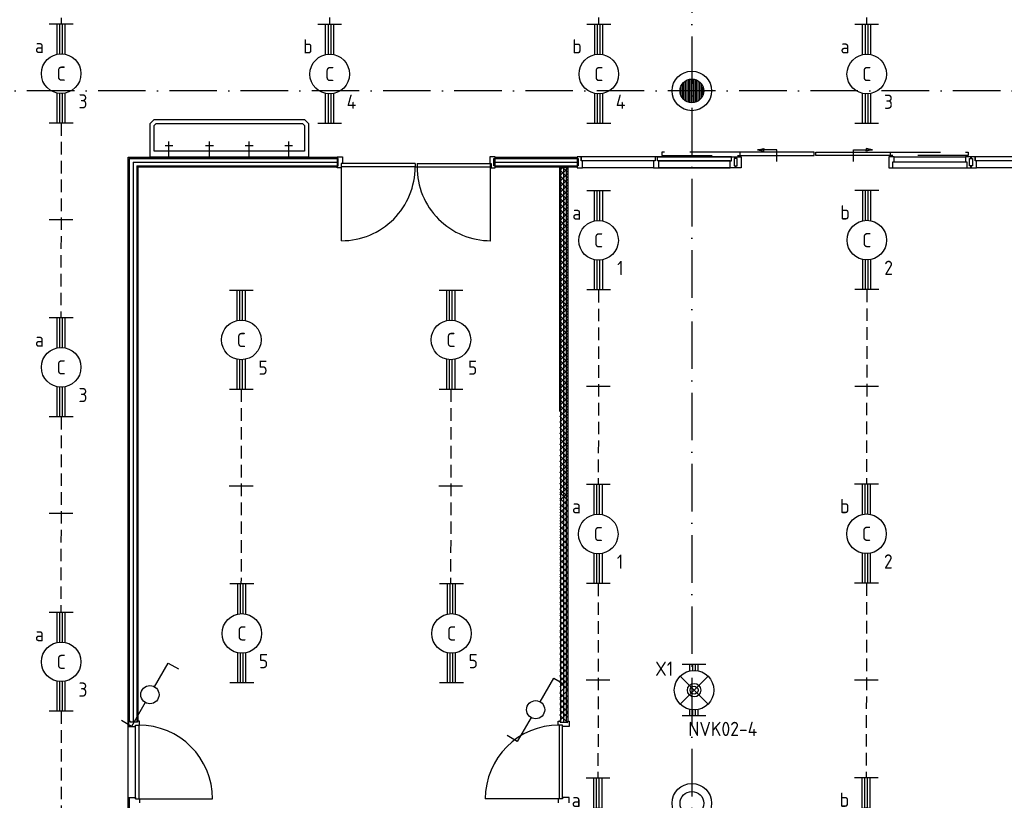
# Model space of a CAD drawing. Header units: millimetres. Extents: x 90707 to 259985, y -1262 to 84291.
# Tile 48 of 85: x 148551 to 160994, y 57846 to 67708. Entities that reach past the tile are written whole.
import ezdxf
from ezdxf.enums import TextEntityAlignment as Align

# ---------------------------------------------------------------- set-up
doc = ezdxf.new("R2010")
doc.units = ezdxf.units.MM
doc.header["$LTSCALE"] = 100
doc.linetypes.add('DASHDOT', pattern=[9, 6, -1.5, 0, -1.5])
doc.linetypes.add('HIDDEN', pattern=[9.525, 6.35, -3.175])
doc.layers.get('0').update_dxf_attribs({"linetype": 'CONTINUOUS'})
for name, color, linetype in [('AL$1----_ALGEMEEN', 7, 'CONTINUOUS'), ('AL$1----_MAATVOERING', 7, 'CONTINUOUS'), ('AL$7----_STRAMIEN', 1, 'DASHDOT'), ('AL$8----_HULPKOLOM', 2, 'CONTINUOUS'), ('AL22----_BINNENWAND', 7, 'CONTINUOUS'), ('AL28----_KONSTRUKTIE', 3, 'CONTINUOUS'), ('AL31----_BUITENKOZ', 7, 'CONTINUOUS'), ('AL32----_BINNENKOZ', 7, 'CONTINUOUS'), ('AL32----_DRAAIRICHTING', 1, 'CONTINUOUS'), ('AL74----_INRSANITAIR', 7, 'CONTINUOUS'), ('ALL-----_REFLIJNEN', 8, 'CONTINUOUS'), ('ALXAA---_GEWBETON', 12, 'CONTINUOUS'), ('EB63101-_ATTRIB', 2, 'CONTINUOUS'), ('EB63501-_ATTRIB', 2, 'CONTINUOUS'), ('EL63101-_LICHT-ARM', 3, 'CONTINUOUS'), ('EL63102-_LICHT-SCH', 3, 'CONTINUOUS'), ('EL63501-_NOODVRL-ARM', 3, 'CONTINUOUS'), ('EL6441--_DATACOM', 3, 'CONTINUOUS'), ('LIJN035', 50, 'CONTINUOUS'), ('VOLGNUMMER', 7, 'CONTINUOUS')]:
    doc.layers.add(name, color=color, linetype=linetype)
doc.styles.add('1_8', font='ISO', dxfattribs={"height": 1.8})
doc.styles.add('NORATT', font='isocp.shx')
doc.styles.get("Standard").update_dxf_attribs({"font": 'iso.shx'})

# ---------------------------------------------------------------- blocks, each defined once
blk = doc.blocks.new('ES3SW')
for points in [[(0.58, 1), (2.31, 4), (3.61, 3.25)], [(-0.58, -1), (-2.31, -4), (-3.61, -3.25)]]:
    blk.add_lwpolyline(points)
blk.add_circle((0, 0), 1.15)
at = {"style": '1_8'}
for tag, flags, p in [('SCHAK', 8, (3, 5.5)), ('KAST', 9, (-3, 0.5)), ('M_CODE', 9, (0, 0)), ('DOEL', 9, (-3, -2)), ('GROEP', 9, (-3, -4.5))]:
    blk.add_attdef(tag, text='', height=1.8, dxfattribs=dict(at, flags=flags)).set_placement(p, align=Align.MIDDLE_CENTER)
blk = doc.blocks.new('EJ3T01')
at = {"color": 0}
for p, q in [((-3.25, -1.5), (-3.25, 1.5)), ((-1.77, 1.77), (1.77, -1.77)), ((1.77, 1.77), (-1.77, -1.77)), ((3.25, -1.5), (3.25, 1.5)), ((-3.25, 0.52), (-2.44, 0.52)), ((-3.25, 0.17), (-2.49, 0.17)), ((2.44, 0.52), (3.25, 0.52)), ((2.49, 0.17), (3.25, 0.17)), ((-3.25, -0.17), (-2.49, -0.17)), ((-3.25, -0.52), (-2.44, -0.52)), ((2.44, -0.52), (3.25, -0.52)), ((2.49, -0.17), (3.25, -0.17))]:
    blk.add_line(p, q, dxfattribs=at)
at = {"color": 6}
blk.add_lwpolyline([(1.77, -1.77), (1.75, -1.75)], dxfattribs=at)
at = {"color": 0}
for radius in [2.5, 0.85, 0.5]:
    blk.add_circle((0, 0), radius, dxfattribs=at)
at = {"color": 6, "style": '1_8'}
for tag, flags, p in [('A_CODE', 8, (-3.5, 2.75)), ('SCHAK', 8, (3.5, 2.75)), ('GROEP', 8, (-3.5, -2.75)), ('KAST', 9, (3.5, -2.75))]:
    blk.add_attdef(tag, text='', height=1.8, dxfattribs=dict(at, flags=flags)).set_placement(p, align=Align.MIDDLE)
blk = doc.blocks.new('EJ3T20')
at = {"color": 0}
for p, q in [((-6.25, -1.5), (-6.25, 1.5)), ((-6.25, -1.5), (-6.25, 1.5)), ((6.25, -1.5), (6.25, 1.5)), ((6.25, -1.5), (6.25, 1.5)), ((-6.25, 0.52), (-2.44, 0.52)), ((-6.25, 0.52), (-2.44, 0.52)), ((-6.25, 0.17), (-2.49, 0.17)), ((-6.25, 0.17), (-2.49, 0.17)), ((2.44, 0.52), (6.25, 0.52)), ((2.44, 0.52), (6.25, 0.52)), ((2.49, 0.17), (6.25, 0.17)), ((2.49, 0.17), (6.25, 0.17)), ((-6.25, -0.17), (-2.49, -0.17)), ((-6.25, -0.17), (-2.49, -0.17)), ((-6.25, -0.52), (-2.44, -0.52)), ((-6.25, -0.52), (-2.44, -0.52)), ((2.44, -0.52), (6.25, -0.52)), ((2.44, -0.52), (6.25, -0.52)), ((2.49, -0.17), (6.25, -0.17)), ((2.49, -0.17), (6.25, -0.17))]:
    blk.add_line(p, q, dxfattribs=at)
blk.add_circle((0, 0), 2.5, dxfattribs=at)
blk.add_circle((0, 0), 2.5, dxfattribs=at)
at = {"style": 'NORATT', "flags": 9}
blk.add_attdef('GELIJK', text='', height=1.8, dxfattribs=at).set_placement((3.5, 5), align=Align.MIDDLE_CENTER)
at = {"color": 6}
for tag, style, flags, p in [('SCHAK', 'NORATT', 8, (3.5, 2.75)), ('SCHAK', '1_8', 8, (3.5, 2.75)), ('A_CODE', 'NORATT', 8, (0, 0)), ('A_CODE', '1_8', 8, (0, 0)), ('GROEP', 'NORATT', 8, (-3.5, -2.75)), ('GROEP', '1_8', 8, (-3.5, -2.75)), ('KAST', 'NORATT', 9, (3.5, -2.75)), ('KAST', '1_8', 9, (3.5, -2.75))]:
    blk.add_attdef(tag, text='', height=1.8, dxfattribs=dict(at, style=style, flags=flags)).set_placement(p, align=Align.MIDDLE)
blk = doc.blocks.new('A$Cca306792')
at = {"layer": 'AL$1----_ALGEMEEN', "color": 8}
for p, q in [((64259, 67066), (64301, 67107)), ((64259, 66995), (64359, 67095)), ((64259, 67071), (64359, 66971)), ((64294, 67107), (64359, 67042)), ((64259, 66925), (64359, 67025)), ((64259, 67000), (64359, 66900)), ((64259, 66854), (64359, 66954)), ((64259, 66930), (64359, 66830)), ((64259, 66783), (64359, 66883)), ((64259, 66859), (64359, 66759)), ((64259, 66712), (64359, 66812)), ((64259, 66788), (64359, 66688)), ((64259, 66642), (64359, 66742)), ((64259, 66717), (64359, 66617)), ((64259, 66571), (64359, 66671)), ((64259, 66647), (64359, 66547)), ((64259, 66500), (64359, 66600)), ((64259, 66576), (64359, 66476)), ((64259, 66430), (64359, 66530)), ((64259, 66505), (64359, 66405)), ((64259, 66359), (64359, 66459)), ((64259, 66435), (64359, 66335)), ((64259, 66288), (64359, 66388)), ((64259, 66364), (64359, 66264)), ((64259, 66217), (64359, 66317)), ((64259, 66293), (64359, 66193)), ((64259, 66147), (64359, 66247)), ((64259, 66222), (64359, 66122)), ((64259, 66076), (64359, 66176)), ((64259, 66152), (64359, 66052)), ((64259, 66005), (64359, 66105)), ((64259, 66081), (64359, 65981)), ((64259, 65935), (64359, 66035)), ((64259, 66010), (64359, 65910)), ((64259, 65864), (64359, 65964)), ((64259, 65940), (64359, 65840)), ((64259, 65793), (64359, 65893)), ((64259, 65869), (64359, 65769)), ((64259, 65722), (64359, 65822)), ((64259, 65798), (64359, 65698)), ((64259, 65652), (64359, 65752)), ((64259, 65727), (64359, 65627)), ((64259, 65581), (64359, 65681)), ((64259, 65657), (64359, 65557)), ((64259, 65510), (64359, 65610)), ((64259, 65586), (64359, 65486)), ((64259, 65440), (64359, 65540)), ((64259, 65515), (64359, 65415)), ((64259, 65369), (64359, 65469)), ((64259, 65445), (64359, 65345)), ((64259, 65298), (64359, 65398)), ((64259, 65374), (64359, 65274)), ((64259, 65227), (64359, 65327)), ((64259, 65303), (64359, 65203)), ((64259, 65157), (64359, 65257)), ((64259, 65232), (64359, 65132)), ((64259, 65086), (64359, 65186)), ((64259, 65162), (64359, 65062)), ((64259, 65015), (64359, 65115)), ((64259, 65091), (64359, 64991)), ((64259, 64945), (64359, 65045)), ((64259, 65020), (64359, 64920)), ((64259, 64874), (64359, 64974)), ((64259, 64950), (64359, 64850)), ((64259, 64803), (64359, 64903)), ((64259, 64879), (64359, 64779)), ((64259, 64733), (64359, 64833)), ((64259, 64808), (64359, 64708)), ((64259, 64662), (64359, 64762)), ((64259, 64738), (64359, 64638)), ((64259, 64591), (64359, 64691)), ((64259, 64667), (64359, 64567)), ((64259, 64520), (64359, 64620)), ((64259, 64596), (64359, 64496)), ((64259, 64450), (64359, 64550)), ((64259, 64525), (64359, 64425)), ((64259, 64379), (64359, 64479)), ((64259, 64455), (64359, 64355)), ((64259, 64308), (64359, 64408)), ((64259, 64384), (64359, 64284)), ((64259, 64238), (64359, 64338)), ((64259, 64313), (64359, 64213)), ((64259, 64167), (64359, 64267)), ((64259, 64243), (64359, 64143)), ((64259, 64096), (64359, 64196)), ((64259, 64172), (64359, 64072)), ((64259, 64172), (64359, 64072)), ((64259, 64025), (64359, 64125)), ((64259, 64025), (64359, 64125)), ((64259, 64101), (64341, 64019)), ((64259, 64101), (64359, 64001)), ((64259, 63955), (64359, 64055)), ((64259, 64030), (64359, 63930)), ((64259, 63884), (64359, 63984)), ((64259, 63960), (64359, 63860)), ((64259, 63813), (64359, 63913)), ((64259, 63889), (64359, 63789)), ((64259, 63743), (64359, 63843)), ((64259, 63818), (64359, 63718)), ((64259, 63672), (64359, 63772)), ((64259, 63748), (64359, 63648)), ((64259, 63601), (64359, 63701)), ((64259, 63677), (64359, 63577)), ((64259, 63530), (64359, 63630)), ((64259, 63606), (64359, 63506)), ((64259, 63460), (64359, 63560)), ((64259, 63535), (64359, 63435)), ((64259, 63389), (64359, 63489)), ((64259, 63465), (64359, 63365)), ((64259, 63318), (64359, 63418)), ((64259, 63394), (64359, 63294)), ((64259, 63248), (64359, 63348)), ((64259, 63323), (64359, 63223)), ((64259, 63177), (64359, 63277)), ((64259, 63253), (64359, 63153)), ((64259, 63106), (64359, 63206)), ((64259, 63182), (64359, 63082)), ((64259, 63035), (64359, 63135)), ((64259, 63111), (64341, 63029)), ((64259, 63111), (64359, 63011)), ((64259, 62965), (64359, 63065)), ((64259, 63040), (64359, 62940)), ((64259, 62894), (64359, 62994))]:
    blk.add_line(p, q, dxfattribs=at)
at = {"layer": 'AL$1----_MAATVOERING', "color": 8}
blk.add_line((58803, 51070), (58803, 65105), dxfattribs=at)
at = {"layer": 'AL$7----_STRAMIEN', "color": 1}
for points in [[(65928, 78659), (65928, 39870)], [(86028, 68070), (47456, 68070)]]:
    blk.add_lwpolyline(points, dxfattribs=at)
at = {"layer": 'AL$8----_HULPKOLOM', "color": 8}
for centre in [(65928, 68070), (65928, 59070)]:
    blk.add_circle(centre, 250, dxfattribs=at)
at = {"layer": 'AL22----_BINNENWAND', "color": 8}
for p, q in [((58803, 59805), (58803, 67232)), ((58803, 67232), (58928, 67232)), ((58803, 67232), (61444, 67232)), ((61444, 67232), (61444, 67107)), ((63441, 67232), (64470, 67232)), ((63441, 67107), (63441, 67232)), ((64477, 67232), (64477, 67107)), ((58928, 67107), (58928, 60116)), ((61444, 67107), (58928, 67107)), ((64476, 67107), (63441, 67107)), ((64259, 64019), (64259, 67107)), ((64259, 67107), (64359, 67107)), ((64359, 67107), (64359, 64019)), ((64359, 67101), (64359, 60098)), ((64259, 62996), (64359, 62897)), ((64259, 62926), (64359, 62826)), ((64259, 62809), (64359, 62909)), ((64259, 62855), (64359, 62756)), ((64259, 62738), (64359, 62838)), ((64259, 62785), (64359, 62686)), ((64259, 62667), (64359, 62767)), ((64259, 62714), (64359, 62615)), ((64259, 62596), (64359, 62696)), ((64259, 62644), (64359, 62545)), ((64259, 62524), (64359, 62625)), ((64259, 62573), (64359, 62474)), ((64259, 62453), (64359, 62554)), ((64259, 62503), (64359, 62404)), ((64259, 62382), (64359, 62483)), ((64259, 62433), (64359, 62334)), ((64259, 62311), (64359, 62412)), ((64259, 62362), (64359, 62263)), ((64259, 62240), (64359, 62341)), ((64259, 62292), (64359, 62193)), ((64259, 62169), (64359, 62270)), ((64259, 62221), (64359, 62122)), ((64259, 62098), (64359, 62199)), ((64259, 62151), (64359, 62052)), ((64259, 62027), (64359, 62128)), ((64259, 62081), (64359, 61982)), ((64259, 61956), (64359, 62057)), ((64259, 62010), (64359, 61911)), ((64259, 61885), (64359, 61986)), ((64259, 61940), (64359, 61841)), ((64259, 61814), (64359, 61915)), ((64259, 61869), (64359, 61770)), ((64259, 61743), (64359, 61844)), ((64259, 61799), (64359, 61700)), ((64259, 61672), (64359, 61773)), ((64259, 61729), (64359, 61630)), ((64259, 61601), (64359, 61702)), ((64259, 61658), (64359, 61559)), ((64259, 61530), (64359, 61631)), ((64259, 61588), (64359, 61489)), ((64259, 61459), (64359, 61560)), ((64259, 61517), (64359, 61418)), ((64259, 61388), (64359, 61489)), ((64259, 61447), (64359, 61348)), ((64259, 61317), (64359, 61418)), ((64259, 61377), (64359, 61277)), ((64259, 61246), (64359, 61347)), ((64259, 61306), (64359, 61207)), ((64259, 61175), (64359, 61276)), ((64259, 61236), (64359, 61137)), ((64259, 61104), (64359, 61205)), ((64259, 61165), (64359, 61066)), ((64259, 61033), (64359, 61134)), ((64259, 61095), (64359, 60996)), ((64259, 60962), (64359, 61063)), ((64259, 61025), (64359, 60925)), ((64259, 60889), (64359, 60990)), ((64259, 60954), (64359, 60855)), ((64259, 60824), (64359, 60925)), ((64259, 60884), (64359, 60785)), ((64259, 60753), (64359, 60854)), ((64259, 60813), (64359, 60714)), ((64259, 60682), (64359, 60783)), ((64259, 60743), (64359, 60644)), ((64259, 60611), (64359, 60711)), ((64259, 60673), (64359, 60573)), ((64259, 60540), (64359, 60640)), ((64259, 60602), (64359, 60503)), ((64259, 60471), (64359, 60572)), ((64259, 60400), (64359, 60501)), ((64259, 60461), (64359, 60362)), ((64259, 60329), (64359, 60430)), ((64259, 60391), (64359, 60292)), ((64259, 60258), (64359, 60359)), ((64259, 60320), (64359, 60221)), ((64259, 60189), (64359, 60289)), ((64259, 60252), (64359, 60153)), ((64259, 60117), (64359, 60218)), ((64259, 60185), (64359, 60086))]:
    blk.add_line(p, q, dxfattribs=at)
at = {"layer": 'AL22----_BINNENWAND', "color": 8, "linetype": 'Continuous'}
for p, q in [((58818, 67217), (58818, 60105)), ((58818, 67217), (61444, 67217)), ((63441, 67217), (64470, 67217)), ((58913, 67122), (58913, 60095)), ((58913, 67122), (61444, 67122)), ((63441, 67122), (64473, 67122)), ((64274, 60101), (64274, 67101)), ((64344, 60098), (64344, 67101)), ((58818, 59129), (58818, 58970))]:
    blk.add_line(p, q, dxfattribs=at)
at = {"layer": 'AL28----_KONSTRUKTIE', "color": 8}
for centre in [(65928, 68070), (65928, 59070)]:
    blk.add_circle(centre, 150, dxfattribs=at)
at = {"layer": 'AL31----_BUITENKOZ', "color": 8}
for points in [[(66757, 67326), (66839, 67342), (66839, 67326)], [(66757, 67326), (66839, 67310), (66839, 67326)], [(67000, 67179), (67000, 67326), (66757, 67326)], [(67969, 67179), (67969, 67326), (68212, 67326)], [(68212, 67326), (68130, 67342), (68130, 67326)], [(68212, 67326), (68130, 67310), (68130, 67326)]]:
    blk.add_lwpolyline(points, dxfattribs=at)
at = {"layer": 'AL31----_BUITENKOZ', "color": 8, "linetype": 'HIDDEN'}
for points in [[(66536, 67294), (65550, 67294), (65550, 67253), (66536, 67253)], [(68433, 67294), (69418, 67294), (69418, 67253), (68433, 67253)]]:
    blk.add_lwpolyline(points, dxfattribs=at)
at = {"layer": 'AL31----_BUITENKOZ', "color": 8, "linetype": 'Continuous'}
for points in [[(67474, 67253), (67474, 67294), (66536, 67294), (66536, 67253)], [(67494, 67253), (67494, 67294), (68433, 67294), (68433, 67253)]]:
    blk.add_lwpolyline(points, close=True, dxfattribs=at)
at = {"layer": 'AL32----_BINNENKOZ', "color": 8}
for p, q in [((61444, 67217), (61444, 67239)), ((61444, 67239), (61511, 67239)), ((61460, 67217), (61444, 67217)), ((61460, 67125), (61460, 67217)), ((61511, 67239), (61511, 67151)), ((63441, 67239), (63374, 67239)), ((63374, 67239), (63374, 67151)), ((63425, 67125), (63425, 67217)), ((63425, 67217), (63441, 67217)), ((63441, 67217), (63441, 67239)), ((64477, 67239), (64477, 67214)), ((64527, 67239), (64477, 67239)), ((64477, 67214), (64493, 67214)), ((64493, 67214), (64493, 67122)), ((64527, 67239), (64527, 67188)), ((64527, 67188), (64527, 67239)), ((65462, 67239), (64527, 67239)), ((65462, 67239), (65462, 67188)), ((65495, 67239), (65462, 67239)), ((65495, 67239), (66429, 67239)), ((66429, 67239), (65495, 67239)), ((65495, 67188), (65495, 67239)), ((66429, 67188), (66429, 67239)), ((66429, 67239), (66479, 67239)), ((66479, 67214), (66463, 67214)), ((66463, 67214), (66463, 67122)), ((66479, 67239), (66479, 67214)), ((69457, 67239), (69457, 67214)), ((69507, 67239), (69457, 67239)), ((69457, 67214), (69473, 67214)), ((69473, 67214), (69473, 67122)), ((69507, 67239), (69507, 67188)), ((70441, 67239), (69507, 67239)), ((69507, 67188), (69507, 67239)), ((61444, 67100), (61444, 67125)), ((61444, 67125), (61460, 67125)), ((61494, 67100), (61444, 67100)), ((61511, 67151), (61494, 67151)), ((61494, 67151), (61494, 67100)), ((62430, 67151), (61500, 67151)), ((61500, 67111), (61500, 67151)), ((62430, 67111), (61500, 67111)), ((62430, 67151), (62430, 67111)), ((62430, 67111), (62455, 67111)), ((62455, 67151), (62455, 67111)), ((62455, 67151), (63385, 67151)), ((62455, 67111), (63385, 67111)), ((63374, 67151), (63391, 67151)), ((63385, 67111), (63385, 67151)), ((63391, 67151), (63391, 67100)), ((63391, 67100), (63441, 67100)), ((63441, 67125), (63425, 67125)), ((63441, 67100), (63441, 67125)), ((64493, 67122), (64477, 67122)), ((64477, 67122), (64477, 67100)), ((64477, 67100), (64544, 67100)), ((64544, 67188), (64527, 67188)), ((64544, 67100), (64544, 67188)), ((65445, 67188), (64544, 67188)), ((65445, 67100), (64544, 67100)), ((65462, 67188), (65445, 67188)), ((65445, 67188), (65445, 67100)), ((65445, 67100), (65512, 67100)), ((65512, 67188), (65495, 67188)), ((65512, 67188), (66412, 67188)), ((66412, 67188), (65512, 67188)), ((65512, 67100), (65512, 67188)), ((65512, 67100), (66412, 67100)), ((66412, 67100), (65512, 67100)), ((65512, 67100), (66412, 67100)), ((66412, 67100), (65512, 67100)), ((66412, 67100), (66412, 67188)), ((66412, 67188), (66429, 67188)), ((66479, 67100), (66412, 67100)), ((66463, 67122), (66479, 67122)), ((66479, 67122), (66479, 67100)), ((69473, 67122), (69457, 67122)), ((69457, 67122), (69457, 67100)), ((69457, 67100), (69524, 67100)), ((69524, 67188), (69507, 67188)), ((70424, 67188), (69524, 67188)), ((69524, 67100), (69524, 67188)), ((70424, 67100), (69524, 67100)), ((58831, 60109), (58809, 60109)), ((58809, 60109), (58809, 60042)), ((58831, 60093), (58831, 60109)), ((58948, 60109), (58923, 60109)), ((58923, 60109), (58923, 60093)), ((58948, 60059), (58948, 60109)), ((64240, 60109), (64265, 60109)), ((64240, 60059), (64240, 60109)), ((64265, 60109), (64265, 60093)), ((64357, 60093), (64357, 60109)), ((64357, 60109), (64379, 60109)), ((64379, 60109), (64379, 60042)), ((58809, 60042), (58897, 60042)), ((58923, 60093), (58831, 60093)), ((58897, 60059), (58937, 60059)), ((58897, 60042), (58897, 60059)), ((58897, 60059), (58948, 60059)), ((58897, 59125), (58897, 60059)), ((58937, 60059), (58937, 59125)), ((58937, 60059), (58937, 59125)), ((64291, 60059), (64240, 60059)), ((64251, 60059), (64251, 59125)), ((64291, 60059), (64251, 60059)), ((64251, 60059), (64251, 59125)), ((64265, 60093), (64357, 60093)), ((64291, 59125), (64291, 60059)), ((64291, 60042), (64291, 60059)), ((64379, 60042), (64291, 60042)), ((58809, 59075), (58809, 59142)), ((58809, 59142), (58897, 59142)), ((58897, 59142), (58897, 59125)), ((58897, 59125), (58948, 59125)), ((58948, 59125), (58948, 59075)), ((64291, 59125), (64240, 59125)), ((64240, 59125), (64240, 59075)), ((64379, 59142), (64291, 59142)), ((64291, 59142), (64291, 59125)), ((64379, 59075), (64379, 59142))]:
    blk.add_line(p, q, dxfattribs=at)
for points in [[(66484, 67100), (66484, 67125), (66500, 67125), (66500, 67217), (66484, 67217), (66484, 67239), (66551, 67239), (66551, 67176), (66551, 67176), (66551, 67100), (66484, 67100)], [(68484, 67239), (69385, 67239)], [(69452, 67100), (69452, 67125), (69436, 67125), (69436, 67217), (69452, 67217), (69452, 67239), (69385, 67239), (69385, 67176), (69402, 67176), (69402, 67100), (69452, 67100)], [(68467, 67100), (69402, 67100)], [(68484, 67176), (69385, 67176)]]:
    blk.add_lwpolyline(points, dxfattribs=at)
blk.add_lwpolyline([(68484, 67176), (68484, 67239), (68417, 67239), (68417, 67100), (68467, 67100), (68467, 67176)], close=True, dxfattribs=at)
at = {"layer": 'AL32----_DRAAIRICHTING', "color": 8}
for p, q in [((61500, 66177), (61500, 67111)), ((63385, 66177), (63385, 67111)), ((58937, 59125), (59871, 59125)), ((64251, 59125), (63317, 59125))]:
    blk.add_line(p, q, dxfattribs=at)
for centre, radius, start, end in [((61500, 67108), 931, 270.0361, 0.2098), ((63386, 67108), 931, 179.7902, 269.9639), ((58937, 59125), 934, 360, 90), ((64251, 59125), 934, 90, 180)]:
    blk.add_arc(centre, radius, start, end, dxfattribs=at)
at = {"layer": 'AL74----_INRSANITAIR', "color": 8, "linetype": 'Continuous'}
for p, q in [((59083, 67657), (59133, 67707)), ((59133, 67707), (61033, 67707)), ((61033, 67707), (61083, 67657)), ((59083, 67532), (59083, 67657)), ((59133, 67632), (59158, 67657)), ((59133, 67532), (59133, 67632)), ((59158, 67657), (61008, 67657)), ((61008, 67657), (61033, 67632)), ((61033, 67632), (61033, 67532)), ((61083, 67657), (61083, 67532)), ((59083, 67232), (59083, 67532)), ((59133, 67307), (59133, 67532)), ((61033, 67532), (61033, 67307)), ((61083, 67532), (61083, 67232)), ((61083, 67232), (59083, 67232)), ((61033, 67307), (59133, 67307))]:
    blk.add_line(p, q, dxfattribs=at)
for points in [[(59270, 67382), (59370, 67382)], [(59320, 67232), (59320, 67432)], [(59783, 67382), (59883, 67382)], [(59833, 67232), (59833, 67432)], [(60283, 67382), (60383, 67382)], [(60333, 67232), (60333, 67432)], [(60783, 67382), (60883, 67382)], [(60833, 67232), (60833, 67432)]]:
    blk.add_lwpolyline(points, dxfattribs=at)
at = {"layer": 'ALL-----_REFLIJNEN', "color": 8, "linetype": 'Continuous'}
for p, q in [((58866, 67170), (58866, 60101)), ((58866, 67170), (61444, 67170)), ((63441, 67170), (64476, 67170)), ((64309, 64019), (64309, 67107)), ((64309, 60102), (64309, 67101))]:
    blk.add_line(p, q, dxfattribs=at)
at = {"layer": 'ALXAA---_GEWBETON', "color": 8}
for p, q in [((65848, 67943), (65848, 68196)), ((65868, 67932), (65868, 68207)), ((65888, 67925), (65888, 68214)), ((65908, 67921), (65908, 68218)), ((65928, 67920), (65928, 68220)), ((65948, 67921), (65948, 68218)), ((65968, 67925), (65968, 68214)), ((65988, 67932), (65988, 68207)), ((66008, 67943), (66008, 68196)), ((65788, 68016), (65788, 68123)), ((65808, 67980), (65808, 68160)), ((65828, 67958), (65828, 68181)), ((66028, 67958), (66028, 68181)), ((66048, 67980), (66048, 68160)), ((66068, 68016), (66068, 68123))]:
    blk.add_line(p, q, dxfattribs=at)
at = {"layer": 'VOLGNUMMER', "color": 252, "linetype": 'ByBlock'}
for tag, p in [('0.28', (16187, 74214)), ('0.16', (78893, 73105)), ('0.17', (62961, 72994)), ('0.29', (35887, 72529)), ('0.18', (53124, 64542)), ('0.701', (85482, 63517)), ('0.30', (29366, 63128)), ('0.32', (36092, 63166)), ('0.12', (90689, 63024)), ('0.29A', (33165, 62745)), ('0.30', (38191, 61494)), ('0.27', (17657, 61363)), ('0.19', (61479, 61433)), ('0.14', (89762, 60088)), ('0.33', (45869, 59450)), ('0.15', (73454, 57402)), ('0.25', (28058, 57013)), ('0.801', (112714, 57073)), ('0.18A', (61029, 56759)), ('0.26A', (36299, 54851)), ('0.20', (60895, 53506)), ('0.800', (90980, 50804)), ('0.25A', (73288, 48435)), ('0.21', (58702, 48178)), ('0.300', (94483, 48257)), ('0.24', (35041, 47783)), ('0.102', (87631, 47613)), ('0.203', (95795, 46197)), ('0.26', (18559, 46119)), ('0.802', (68387, 42721)), ('0.204', (95497, 42149)), ('0.07B', (66790, 38909)), ('0.702', (95327, 36513))]:
    blk.add_attdef(tag, text='', height=250, dxfattribs=at).set_placement(p, align=Align.MIDDLE_CENTER)
at = {"layer": 'VOLGNUMMER', "color": 8, "linetype": 'ByBlock'}
blk.add_attdef('0.600', text='', height=250, dxfattribs=at).set_placement((96800, 48300), align=Align.MIDDLE_CENTER)

msp = doc.modelspace()

# ---------------------------------------------------------------- linework, layer by layer
at = {"layer": 'LIJN035', "linetype": 'HIDDEN', "ltscale": 0.25}
for p, q in [((149080, 70111), (149076, 67651)), ((152469, 70116), (152465, 67656)), ((155870, 70116), (155866, 67656)), ((159256, 70116), (159252, 67656)), ((149076, 66401), (149072, 63941)), ((155867, 64295), (155863, 61835)), ((159257, 64298), (159253, 61838)), ((151352, 63037, 3500), (151348, 60577, 3500)), ((154001, 63037, 3500), (153997, 60577, 3500)), ((149076, 62691), (149072, 60231)), ((155863, 60585), (155859, 58125)), ((159253, 60588), (159249, 58128)), ((149076, 58970), (149072, 56510))]:
    msp.add_line(p, q, dxfattribs=at)
at = {"layer": 'LIJN035'}
for p, q in [((149224, 65178), (148924, 65178)), ((156015, 63072), (155715, 63072)), ((159405, 63075), (159105, 63075)), ((151500, 61814, 3500), (151200, 61814, 3500)), ((154149, 61814, 3500), (153849, 61814, 3500)), ((149224, 61468), (148924, 61468)), ((156011, 59362), (155711, 59362)), ((159401, 59365), (159101, 59365))]:
    msp.add_line(p, q, dxfattribs=at)

# ---------------------------------------------------------------- block references
at = {"layer": 'EL63101-_LICHT-ARM'}
ref = msp.add_blockref('EJ3T20', (149076, 67026), dxfattribs=dict(at, xscale=100, yscale=100, zscale=100, rotation=90))
ref.add_attrib('A_CODE', 'C', dxfattribs={"layer": 'EB63101-_ATTRIB', "color": 1, "height": 180, "style": '1_8', "flags": 8}).set_placement((149076, 67026), align=Align.MIDDLE)
ref.add_attrib('GROEP', '3', dxfattribs={"layer": 'EB63101-_ATTRIB', "color": 1, "height": 180, "style": '1_8', "flags": 8}).set_placement((149351, 66676), align=Align.MIDDLE)
ref.add_attrib('SCHAK', 'a', dxfattribs={"layer": 'EB63101-_ATTRIB', "color": 1, "height": 180, "style": '1_8', "flags": 8}).set_placement((148801, 67376), align=Align.MIDDLE)
ref = msp.add_blockref('EJ3T20', (152469, 67021), dxfattribs=dict(at, xscale=100, yscale=100, zscale=100, rotation=90))
ref.add_attrib('A_CODE', 'C', dxfattribs={"layer": 'EB63101-_ATTRIB', "color": 1, "height": 180, "style": '1_8', "flags": 8}).set_placement((152469, 67021), align=Align.MIDDLE)
ref.add_attrib('GROEP', '4', dxfattribs={"layer": 'EB63101-_ATTRIB', "color": 1, "height": 180, "style": '1_8', "flags": 8}).set_placement((152744, 66671), align=Align.MIDDLE)
ref.add_attrib('SCHAK', 'b', dxfattribs={"layer": 'EB63101-_ATTRIB', "color": 1, "height": 180, "style": '1_8', "flags": 8}).set_placement((152194, 67371), align=Align.MIDDLE)
ref = msp.add_blockref('EJ3T20', (155870, 67021), dxfattribs=dict(at, xscale=100, yscale=100, zscale=100, rotation=90))
ref.add_attrib('A_CODE', 'C', dxfattribs={"layer": 'EB63101-_ATTRIB', "color": 1, "height": 180, "style": '1_8', "flags": 8}).set_placement((155870, 67021), align=Align.MIDDLE)
ref.add_attrib('GROEP', '4', dxfattribs={"layer": 'EB63101-_ATTRIB', "color": 1, "height": 180, "style": '1_8', "flags": 8}).set_placement((156145, 66671), align=Align.MIDDLE)
ref.add_attrib('SCHAK', 'b', dxfattribs={"layer": 'EB63101-_ATTRIB', "color": 1, "height": 180, "style": '1_8', "flags": 8}).set_placement((155595, 67371), align=Align.MIDDLE)
ref = msp.add_blockref('EJ3T20', (159256, 67021), dxfattribs=dict(at, xscale=100, yscale=100, zscale=100, rotation=90))
ref.add_attrib('A_CODE', 'C', dxfattribs={"layer": 'EB63101-_ATTRIB', "color": 1, "height": 180, "style": '1_8', "flags": 8}).set_placement((159256, 67021), align=Align.MIDDLE)
ref.add_attrib('GROEP', '3', dxfattribs={"layer": 'EB63101-_ATTRIB', "color": 1, "height": 180, "style": '1_8', "flags": 8}).set_placement((159531, 66671), align=Align.MIDDLE)
ref.add_attrib('SCHAK', 'a', dxfattribs={"layer": 'EB63101-_ATTRIB', "color": 1, "height": 180, "style": '1_8', "flags": 8}).set_placement((158981, 67371), align=Align.MIDDLE)
ref = msp.add_blockref('EJ3T20', (155867, 64920), dxfattribs=dict(at, xscale=100, yscale=100, zscale=100, rotation=90))
ref.add_attrib('A_CODE', 'C', dxfattribs={"layer": 'EB63101-_ATTRIB', "color": 1, "height": 180, "style": '1_8', "flags": 8}).set_placement((155867, 64920), align=Align.MIDDLE)
ref.add_attrib('GROEP', '1', dxfattribs={"layer": 'EB63101-_ATTRIB', "color": 1, "height": 180, "style": '1_8', "flags": 8}).set_placement((156142, 64570), align=Align.MIDDLE)
ref.add_attrib('SCHAK', 'a', dxfattribs={"layer": 'EB63101-_ATTRIB', "color": 1, "height": 180, "style": '1_8', "flags": 8}).set_placement((155592, 65270), align=Align.MIDDLE)
ref = msp.add_blockref('EJ3T20', (159257, 64923), dxfattribs=dict(at, xscale=100, yscale=100, zscale=100, rotation=90))
ref.add_attrib('A_CODE', 'C', dxfattribs={"layer": 'EB63101-_ATTRIB', "color": 1, "height": 180, "style": '1_8', "flags": 8}).set_placement((159257, 64923), align=Align.MIDDLE)
ref.add_attrib('GROEP', '2', dxfattribs={"layer": 'EB63101-_ATTRIB', "color": 1, "height": 180, "style": '1_8', "flags": 8}).set_placement((159532, 64573), align=Align.MIDDLE)
ref.add_attrib('SCHAK', 'b', dxfattribs={"layer": 'EB63101-_ATTRIB', "color": 1, "height": 180, "style": '1_8', "flags": 8}).set_placement((158982, 65273), align=Align.MIDDLE)
ref = msp.add_blockref('EJ3T20', (151352, 63662, 3500), dxfattribs=dict(at, xscale=100, yscale=100, zscale=100, rotation=90))
ref.add_attrib('A_CODE', 'C', dxfattribs={"layer": 'EB63101-_ATTRIB', "color": 1, "height": 180, "style": '1_8', "flags": 8}).set_placement((151352, 63662, 3500), align=Align.MIDDLE)
ref.add_attrib('GROEP', '5', dxfattribs={"layer": 'EB63101-_ATTRIB', "color": 1, "height": 180, "style": '1_8', "flags": 8}).set_placement((151627, 63312, 3500), align=Align.MIDDLE)
ref = msp.add_blockref('EJ3T20', (154001, 63662, 3500), dxfattribs=dict(at, xscale=100, yscale=100, zscale=100, rotation=90))
ref.add_attrib('A_CODE', 'C', dxfattribs={"layer": 'EB63101-_ATTRIB', "color": 1, "height": 180, "style": '1_8', "flags": 8}).set_placement((154001, 63662, 3500), align=Align.MIDDLE)
ref.add_attrib('GROEP', '5', dxfattribs={"layer": 'EB63101-_ATTRIB', "color": 1, "height": 180, "style": '1_8', "flags": 8}).set_placement((154276, 63312, 3500), align=Align.MIDDLE)
ref = msp.add_blockref('EJ3T20', (149076, 63316), dxfattribs=dict(at, xscale=100, yscale=100, zscale=100, rotation=90))
ref.add_attrib('A_CODE', 'C', dxfattribs={"layer": 'EB63101-_ATTRIB', "color": 1, "height": 180, "style": '1_8', "flags": 8}).set_placement((149076, 63316), align=Align.MIDDLE)
ref.add_attrib('GROEP', '3', dxfattribs={"layer": 'EB63101-_ATTRIB', "color": 1, "height": 180, "style": '1_8', "flags": 8}).set_placement((149351, 62966), align=Align.MIDDLE)
ref.add_attrib('SCHAK', 'a', dxfattribs={"layer": 'EB63101-_ATTRIB', "color": 1, "height": 180, "style": '1_8', "flags": 8}).set_placement((148801, 63666), align=Align.MIDDLE)
ref = msp.add_blockref('EJ3T20', (155863, 61210), dxfattribs=dict(at, xscale=100, yscale=100, zscale=100, rotation=90))
ref.add_attrib('A_CODE', 'C', dxfattribs={"layer": 'EB63101-_ATTRIB', "color": 1, "height": 180, "style": '1_8', "flags": 8}).set_placement((155863, 61210), align=Align.MIDDLE)
ref.add_attrib('GROEP', '1', dxfattribs={"layer": 'EB63101-_ATTRIB', "color": 1, "height": 180, "style": '1_8', "flags": 8}).set_placement((156138, 60860), align=Align.MIDDLE)
ref.add_attrib('SCHAK', 'a', dxfattribs={"layer": 'EB63101-_ATTRIB', "color": 1, "height": 180, "style": '1_8', "flags": 8}).set_placement((155588, 61560), align=Align.MIDDLE)
ref = msp.add_blockref('EJ3T20', (159253, 61213), dxfattribs=dict(at, xscale=100, yscale=100, zscale=100, rotation=90))
ref.add_attrib('A_CODE', 'C', dxfattribs={"layer": 'EB63101-_ATTRIB', "color": 1, "height": 180, "style": '1_8', "flags": 8}).set_placement((159253, 61213), align=Align.MIDDLE)
ref.add_attrib('GROEP', '2', dxfattribs={"layer": 'EB63101-_ATTRIB', "color": 1, "height": 180, "style": '1_8', "flags": 8}).set_placement((159528, 60863), align=Align.MIDDLE)
ref.add_attrib('SCHAK', 'b', dxfattribs={"layer": 'EB63101-_ATTRIB', "color": 1, "height": 180, "style": '1_8', "flags": 8}).set_placement((158978, 61563), align=Align.MIDDLE)
ref = msp.add_blockref('EJ3T20', (151359, 59954, 3500), dxfattribs=dict(at, xscale=100, yscale=100, zscale=100, rotation=90))
ref.add_attrib('A_CODE', 'C', dxfattribs={"layer": 'EB63101-_ATTRIB', "color": 1, "height": 180, "style": '1_8', "flags": 8}).set_placement((151359, 59954, 3500), align=Align.MIDDLE)
ref.add_attrib('GROEP', '5', dxfattribs={"layer": 'EB63101-_ATTRIB', "color": 1, "height": 180, "style": '1_8', "flags": 8}).set_placement((151634, 59604, 3500), align=Align.MIDDLE)
ref = msp.add_blockref('EJ3T20', (154008, 59954, 3500), dxfattribs=dict(at, xscale=100, yscale=100, zscale=100, rotation=90))
ref.add_attrib('A_CODE', 'C', dxfattribs={"layer": 'EB63101-_ATTRIB', "color": 1, "height": 180, "style": '1_8', "flags": 8}).set_placement((154008, 59954, 3500), align=Align.MIDDLE)
ref.add_attrib('GROEP', '5', dxfattribs={"layer": 'EB63101-_ATTRIB', "color": 1, "height": 180, "style": '1_8', "flags": 8}).set_placement((154283, 59604, 3500), align=Align.MIDDLE)
ref = msp.add_blockref('EJ3T20', (149076, 59595), dxfattribs=dict(at, xscale=100, yscale=100, zscale=100, rotation=90))
ref.add_attrib('A_CODE', 'C', dxfattribs={"layer": 'EB63101-_ATTRIB', "color": 1, "height": 180, "style": '1_8', "flags": 8}).set_placement((149076, 59595), align=Align.MIDDLE)
ref.add_attrib('GROEP', '3', dxfattribs={"layer": 'EB63101-_ATTRIB', "color": 1, "height": 180, "style": '1_8', "flags": 8}).set_placement((149351, 59245), align=Align.MIDDLE)
ref.add_attrib('SCHAK', 'a', dxfattribs={"layer": 'EB63101-_ATTRIB', "color": 1, "height": 180, "style": '1_8', "flags": 8}).set_placement((148801, 59945), align=Align.MIDDLE)
ref = msp.add_blockref('EJ3T20', (155859, 57500), dxfattribs=dict(at, xscale=100, yscale=100, zscale=100, rotation=90))
ref.add_attrib('A_CODE', 'C', dxfattribs={"layer": 'EB63101-_ATTRIB', "color": 1, "height": 180, "style": '1_8', "flags": 8}).set_placement((155859, 57500), align=Align.MIDDLE)
ref.add_attrib('GROEP', '1', dxfattribs={"layer": 'EB63101-_ATTRIB', "color": 1, "height": 180, "style": '1_8', "flags": 8}).set_placement((156134, 57150), align=Align.MIDDLE)
ref.add_attrib('SCHAK', 'a', dxfattribs={"layer": 'EB63101-_ATTRIB', "color": 1, "height": 180, "style": '1_8', "flags": 8}).set_placement((155584, 57850), align=Align.MIDDLE)
ref = msp.add_blockref('EJ3T20', (159249, 57503), dxfattribs=dict(at, xscale=100, yscale=100, zscale=100, rotation=90))
ref.add_attrib('A_CODE', 'C', dxfattribs={"layer": 'EB63101-_ATTRIB', "color": 1, "height": 180, "style": '1_8', "flags": 8}).set_placement((159249, 57503), align=Align.MIDDLE)
ref.add_attrib('GROEP', '2', dxfattribs={"layer": 'EB63101-_ATTRIB', "color": 1, "height": 180, "style": '1_8', "flags": 8}).set_placement((159524, 57153), align=Align.MIDDLE)
ref.add_attrib('SCHAK', 'b', dxfattribs={"layer": 'EB63101-_ATTRIB', "color": 1, "height": 180, "style": '1_8', "flags": 8}).set_placement((158974, 57853), align=Align.MIDDLE)
at = {"layer": 'EL63102-_LICHT-SCH', "xscale": 100, "yscale": 100, "zscale": 100}
for p in [(150197, 59180, 1050), (155071, 58990)]:
    msp.add_blockref('ES3SW', p, dxfattribs=at)
at = {"layer": 'EL63501-_NOODVRL-ARM'}
ref = msp.add_blockref('EJ3T01', (157074, 59237), dxfattribs=dict(at, xscale=100, yscale=100, zscale=100, rotation=90))
ref.add_attrib('A_CODE', 'X1', dxfattribs={"layer": 'EB63501-_ATTRIB', "color": 1, "height": 180, "style": '1_8', "flags": 8}).set_placement((156696, 59508), align=Align.MIDDLE)
ref.add_attrib('GROEP', 'NVK02-4', dxfattribs={"layer": 'EB63501-_ATTRIB', "color": 1, "height": 180, "style": '1_8', "flags": 8}).set_placement((157437, 58748), align=Align.MIDDLE)
at = {"layer": 'EL6441--_DATACOM'}
msp.add_blockref('A$Cca306792', (91118, -1262), dxfattribs=at)

doc.saveas('drawing.dxf')
